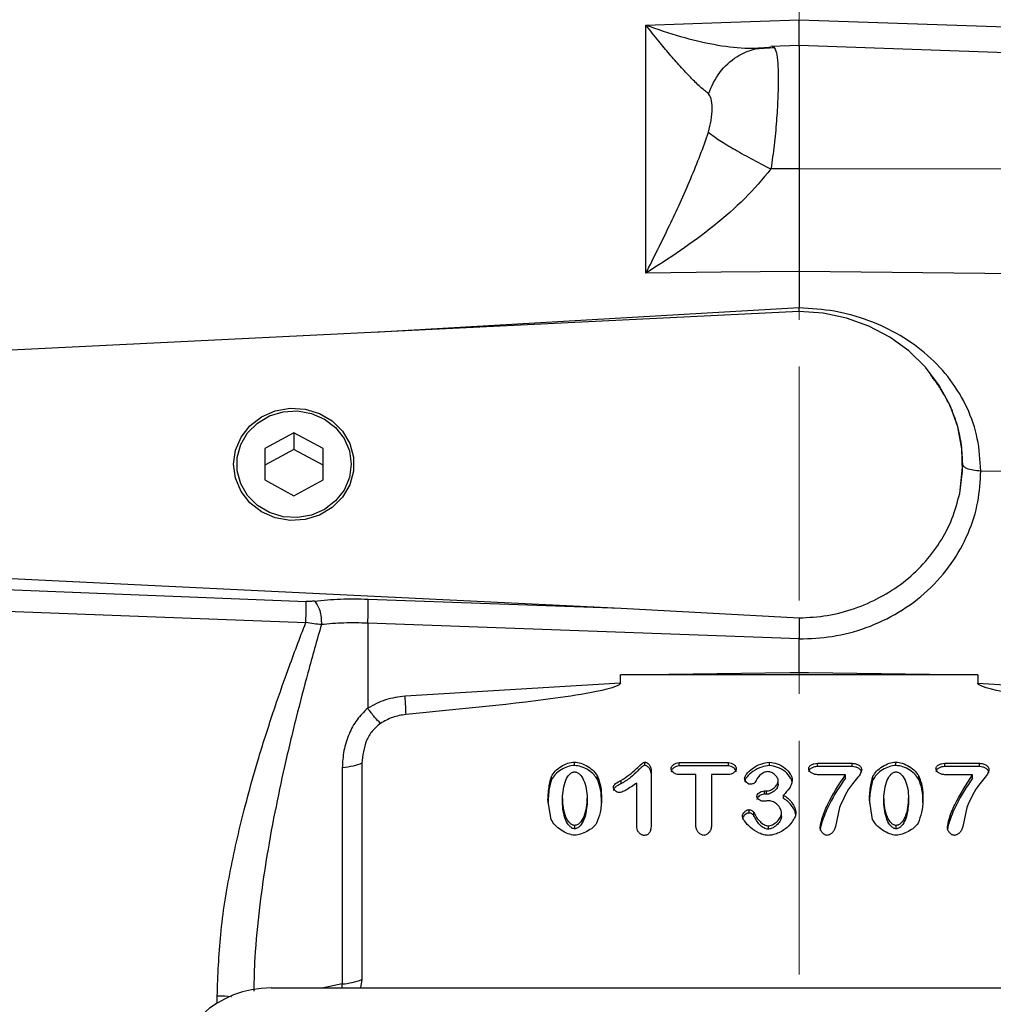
# Model space of a CAD drawing. Header units: inches. Extents: x 0.6 to 16.3, y 0.2 to 11.5.
# Tile 16 of 19: x 10.6 to 12.6, y 6.6 to 8.8. Entities that reach past the tile are written whole.
import ezdxf

# ---------------------------------------------------------------- set-up
doc = ezdxf.new("R2010")
doc.units = ezdxf.units.IN
doc.header["$MEASUREMENT"] = 0
doc.linetypes.add('CENTERX2', pattern=[0.8, 0.5, -0.1, 0.1, -0.1])
doc.styles.add('SLDTEXTSTYLE0', font='TXT', dxfattribs={"width": 0.75})
doc.dimstyles.new('SLDDIMSTYLE1', dxfattribs={"dimtxt": 0.137795, "dimasz": 0.14, "dimexe": 0, "dimexo": 0.0625, "dimgap": 0.034449, "dimtad": 0, "dimdec": 1, "dimlfac": 1.5, "dimrnd": 1e-09, "dimzin": 12, "dimdsep": 46, "dimtxsty": 'SLDTEXTSTYLE0', "dimblk1": 'CLOSED', "dimblk2": 'CLOSED', "dimsah": 1, "dimcen": 0.09, "dimadec": 0, "dimazin": 3, "dimtfac": 1, "dimtdec": 1, "dimtofl": 0, "dimtmove": 0, "dimatfit": 3, "dimldrblk": 'CLOSED', "dimfxl": 0, "dimfrac": 2, "dimtolj": 1, "dimtzin": 12, "dimarcsym": 0})

# ---------------------------------------------------------------- blocks, each defined once
blk = doc.blocks.new('_Closed')
at = {"color": 0, "linetype": 'ByBlock', "lineweight": -2}
for p, q in [((-1, 0.166667), (0, 0)), ((-1, 0.166667), (-1, -0.166667)), ((0, 0), (-1, -0.166667)), ((0, 0), (-1, 0))]:
    blk.add_line(p, q, dxfattribs=at)
blk = doc.blocks.new('_D_8')
at = {"color": 7, "linetype": 'Continuous', "lineweight": 0}
for p, q in [((10.9155, 9.665), (10.8735, 9.665)), ((10.8735, 9.665), (10.8735, 9.4462)), ((11.221, 9.665), (11.263, 9.665)), ((11.263, 9.665), (11.263, 9.4462)), ((9.1868, 8.5301), (9.1868, 9.5059)), ((9.1868, 9.4665), (10.7527, 9.4665)), ((12.2322, 9.4665), (11.3838, 9.4665)), ((10.8735, 9.4462), (10.9155, 9.4462)), ((11.263, 9.4462), (11.221, 9.4462))]:
    blk.add_line(p, q, dxfattribs=at)
at = {"color": 7, "linetype": 'Continuous', "lineweight": 18, "xscale": 0.14, "yscale": 0.14, "rotation": 180.0000000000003}
blk.add_blockref('_Closed', (9.1868, 9.4665), dxfattribs=at)
at = {"color": 7, "linetype": 'Continuous', "lineweight": 18, "xscale": 0.14, "yscale": 0.14}
blk.add_blockref('_Closed', (12.2322, 9.4665), dxfattribs=at)
at = {"color": 7, "linetype": 'Continuous', "lineweight": 18, "char_height": 0.1378, "attachment_point": 1, "style": 'SLDTEXTSTYLE0'}
for s, insert in [('116', (10.9155, 9.6239)), ('4.6', (10.941, 9.4177))]:
    blk.add_mtext(s, dxfattribs=dict(at, insert=insert))
blk = doc.blocks.new('_D_9')
at = {"color": 7, "linetype": 'Continuous', "lineweight": 0}
for p, q in [((13.7379, 10.1711), (13.6959, 10.1711)), ((13.6959, 10.1711), (13.6959, 9.9524)), ((14.0433, 10.1711), (14.0853, 10.1711)), ((14.0853, 10.1711), (14.0853, 9.9524)), ((12.2322, 9.845), (12.2322, 10.012)), ((15.6874, 7.4113), (15.6874, 10.012)), ((12.2322, 9.9727), (13.5751, 9.9727)), ((15.6874, 9.9727), (14.2061, 9.9727)), ((13.6959, 9.9524), (13.7379, 9.9524)), ((14.0853, 9.9524), (14.0433, 9.9524))]:
    blk.add_line(p, q, dxfattribs=at)
at = {"color": 7, "linetype": 'Continuous', "lineweight": 18, "xscale": 0.14, "yscale": 0.14, "rotation": 180.0000000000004}
blk.add_blockref('_Closed', (12.2322, 9.9727), dxfattribs=at)
at = {"color": 7, "linetype": 'Continuous', "lineweight": 18, "xscale": 0.14, "yscale": 0.14}
blk.add_blockref('_Closed', (15.6874, 9.9727), dxfattribs=at)
at = {"color": 7, "linetype": 'Continuous', "lineweight": 18, "char_height": 0.1378, "attachment_point": 1, "style": 'SLDTEXTSTYLE0'}
for s, insert in [('132', (13.7379, 10.13)), ('5.2', (13.7633, 9.9238))]:
    blk.add_mtext(s, dxfattribs=dict(at, insert=insert))

msp = doc.modelspace()

# ---------------------------------------------------------------- linework, layer by layer
at = {"color": 7, "linetype": 'CENTERX2', "lineweight": 18}
msp.add_line((12.2322, 3.5085), (12.2322, 9.8057), dxfattribs=at)
at = {"color": 7, "linetype": 'Continuous', "lineweight": 25}
for p, q in [((11.9047, 8.7386), (12.0655, 8.7442)), ((11.9047, 8.2082), (11.9047, 8.7386)), ((12.0655, 8.7442), (12.2322, 8.7501)), ((12.2322, 8.7501), (13.7418, 8.6971)), ((12.2322, 8.6947), (12.1718, 8.6926)), ((13.7418, 8.6419), (12.2322, 8.6947)), ((12.2322, 8.6947), (12.2322, 8.431)), ((12.1797, 8.69), (12.1363, 8.6871)), ((12.2322, 8.431), (12.172, 8.4309)), ((13.7418, 8.4292), (12.2322, 8.431)), ((12.2322, 8.2117), (12.0655, 8.21)), ((12.2322, 8.2117), (12.2322, 8.1341)), ((13.7418, 8.1958), (12.2322, 8.2117)), ((12.0655, 8.21), (11.9047, 8.2082)), ((12.2323, 8.1257), (12.2322, 8.134)), ((12.2322, 8.1261), (10.3856, 8.0357)), ((11.1522, 7.8669), (11.0897, 7.8332)), ((11.2147, 7.8332), (11.1522, 7.8669)), ((11.1522, 7.8669), (11.1522, 7.8311)), ((11.0897, 7.8332), (11.0897, 7.7659)), ((11.2147, 7.7659), (11.2147, 7.8332)), ((11.1522, 7.8311), (11.0897, 7.7974)), ((11.2147, 7.7974), (11.1522, 7.8311)), ((12.5754, 7.7369), (12.5819, 7.7995)), ((12.5819, 7.7995), (12.5819, 7.7996)), ((13.1544, 7.7785), (12.6205, 7.7851)), ((11.0897, 7.7659), (11.1522, 7.7322)), ((11.1522, 7.7322), (11.2147, 7.7659)), ((10.3856, 7.5634), (11.8518, 7.4916)), ((10.3856, 7.5374), (11.1783, 7.5063)), ((11.3107, 7.5113), (11.8518, 7.4916)), ((10.3849, 7.4913), (11.1776, 7.461)), ((11.8518, 7.4916), (12.2324, 7.4709)), ((11.31, 7.4597), (11.31, 7.2779)), ((12.2322, 7.4261), (11.31, 7.4597)), ((12.2322, 7.3553), (12.2322, 7.4261)), ((11.8504, 7.3496), (12.2123, 7.3541)), ((11.8504, 7.3318), (11.8504, 7.3496)), ((12.614, 7.3496), (11.8504, 7.3496)), ((12.2123, 7.3541), (12.2322, 7.3553)), ((12.2123, 7.3541), (12.2322, 7.3543)), ((12.2322, 7.3543), (12.2322, 7.3553)), ((12.2322, 7.3553), (12.252, 7.3541)), ((12.2322, 7.3543), (12.252, 7.3541)), ((12.252, 7.3541), (12.614, 7.3496)), ((12.614, 7.3496), (12.614, 7.3318)), ((11.8504, 7.3318), (11.3899, 7.3036)), ((12.614, 7.3318), (13.0744, 7.3036)), ((11.2974, 7.1601), (11.2974, 6.6979)), ((11.7518, 7.1557), (11.7518, 7.1628)), ((11.9026, 7.1554), (11.9026, 7.1626)), ((11.9754, 7.1616), (12.0809, 7.1616)), ((11.9754, 7.1545), (11.9754, 7.1616)), ((12.0809, 7.1545), (12.0809, 7.1616)), ((12.1687, 7.1552), (12.1687, 7.1624)), ((12.2712, 7.1602), (12.3457, 7.1602)), ((12.2712, 7.153), (12.2712, 7.1602)), ((12.3457, 7.153), (12.3457, 7.1602)), ((12.4389, 7.1557), (12.4389, 7.1628)), ((12.5433, 7.1602), (12.6177, 7.1602)), ((12.5433, 7.153), (12.5433, 7.1602)), ((12.6177, 7.153), (12.6177, 7.1602)), ((11.2555, 7.1506), (11.2555, 6.6883)), ((11.9157, 7.1465), (11.9157, 7.027)), ((12.0809, 7.1545), (11.9754, 7.1545)), ((12.3457, 7.153), (12.2712, 7.153)), ((12.6177, 7.153), (12.5433, 7.153)), ((11.7027, 7.1249), (11.7027, 7.1321)), ((11.8012, 7.1252), (11.8012, 7.1324)), ((11.8513, 7.1235), (11.8513, 7.1163)), ((11.8853, 7.0229), (11.8853, 7.1179)), ((12.0116, 7.136), (11.9754, 7.136)), ((12.0116, 7.0249), (12.0116, 7.136)), ((12.0447, 7.136), (12.0447, 7.0249)), ((12.0809, 7.136), (12.0447, 7.136)), ((12.1876, 7.1157), (12.1876, 7.1229)), ((12.3311, 7.1357), (12.2712, 7.1357)), ((12.3311, 7.1285), (12.3311, 7.1357)), ((12.3898, 7.1249), (12.3898, 7.1321)), ((12.4883, 7.1252), (12.4883, 7.1324)), ((12.6031, 7.1357), (12.5433, 7.1357)), ((12.6031, 7.1285), (12.6031, 7.1357)), ((12.1578, 7.101), (12.1624, 7.101)), ((12.1578, 7.0939), (12.1578, 7.101)), ((12.1624, 7.0939), (12.1624, 7.101)), ((11.702, 7.0401), (11.6953, 7.082)), ((11.726, 7.085), (11.726, 7.0778)), ((11.7791, 7.0787), (11.7791, 7.0858)), ((12.1624, 7.0939), (12.1578, 7.0939)), ((12.1986, 7.0852), (12.1986, 7.0923)), ((12.3891, 7.0401), (12.3824, 7.082)), ((12.4131, 7.085), (12.4131, 7.0778)), ((12.4662, 7.0787), (12.4662, 7.0858)), ((12.1255, 7.0539), (12.1255, 7.0611)), ((12.1353, 7.048), (12.1353, 7.0552)), ((12.1947, 7.0465), (12.1947, 7.0537)), ((12.3187, 7.0659), (12.31, 7.0249)), ((12.5907, 7.0659), (12.5821, 7.0249)), ((11.7525, 7.0202), (11.7525, 7.0274)), ((12.1665, 7.0194), (12.1665, 7.0266)), ((12.4396, 7.0202), (12.4396, 7.0274)), ((11.2974, 6.6979), (11.2943, 6.6799)), ((11.1037, 6.6799), (13.36, 6.6799))]:
    msp.add_line(p, q, dxfattribs=at)
at = {"color": 8, "linetype": 'Continuous', "lineweight": 25}
for p, q in [((12.2322, 8.134), (11.3229, 8.0816)), ((11.2555, 6.6883), (11.2154, 6.6799)), ((11.2557, 6.6799), (11.2555, 6.6883)), ((10.9883, 6.6475), (10.9883, 6.6629))]:
    msp.add_line(p, q, dxfattribs=at)
at = {"color": 7, "linetype": 'Continuous', "lineweight": 25, "flags": 128}
for points in [[(12.5754, 7.7369), (12.5816, 7.7845), (12.5802, 7.8324), (12.5713, 7.8797), (12.555, 7.9252), (12.5318, 7.968), (12.5022, 8.0071), (12.4667, 8.0418), (12.4262, 8.0713), (12.3815, 8.0948), (12.3335, 8.1121), (12.2834, 8.1226), (12.2322, 8.1261)], [(11.0234, 7.7996), (11.0275, 7.8294), (11.0394, 7.8575), (11.0583, 7.8818), (11.0832, 7.901), (11.1124, 7.9139), (11.1441, 7.9195), (11.1763, 7.9176), (11.207, 7.9083), (11.2342, 7.8922), (11.2563, 7.8702), (11.2719, 7.8438), (11.2799, 7.8146), (11.2799, 7.7845), (11.2719, 7.7553), (11.2563, 7.7289), (11.2342, 7.7069), (11.207, 7.6908), (11.1763, 7.6815), (11.1441, 7.6796), (11.1124, 7.6852), (11.0832, 7.6981), (11.0583, 7.7173), (11.0394, 7.7416), (11.0275, 7.7697), (11.0234, 7.7996)], [(11.2746, 7.7996), (11.2707, 7.7711), (11.2594, 7.7445), (11.2414, 7.7213), (11.2178, 7.7031), (11.19, 7.6909), (11.1599, 7.6855), (11.1292, 7.6873), (11.1001, 7.6962), (11.0742, 7.7115), (11.0532, 7.7324), (11.0384, 7.7575), (11.0307, 7.7852), (11.0307, 7.8139), (11.0384, 7.8416), (11.0532, 7.8667), (11.0742, 7.8876), (11.1001, 7.903), (11.1292, 7.9118), (11.1599, 7.9136), (11.19, 7.9082), (11.2178, 7.896), (11.2414, 7.8778), (11.2594, 7.8546), (11.2707, 7.828), (11.2746, 7.7996)]]:
    msp.add_lwpolyline(points, dxfattribs=at)
at = {"color": 7, "linetype": 'Continuous', "lineweight": 25}
msp.add_arc((11.2455, 6.8282), 0.1402, 274.0823, 291.7108, dxfattribs=at)
msp.add_ellipse((11.1101, 6.4815), major_axis=(0.2087, -0.0437), ratio=0.927683, start_param=1.792973, end_param=3.333612, dxfattribs=at)
for points, knots in [([(12.0383, 8.5919), (12.0326, 8.5965), (12.0207, 8.606), (12, 8.6263), (11.9779, 8.6499), (11.955, 8.6761), (11.9306, 8.7054), (11.9138, 8.7269), (11.9047, 8.7386)], [0, 0, 0, 0, 0.148634, 0.307878, 0.478548, 0.643401, 0.806559, 1, 1, 1, 1]), ([(11.9047, 8.7386), (11.9294, 8.7299), (11.9787, 8.7127), (12.0498, 8.6965), (12.1166, 8.6871), (12.1538, 8.69), (12.172, 8.6915)], [0, 0, 0, 0, 0.257956, 0.513515, 0.761774, 1, 1, 1, 1]), ([(12.2322, 8.6933), (12.2322, 8.6931), (12.2322, 8.6926), (12.2322, 8.7016), (12.2322, 8.7198), (12.2322, 8.74), (12.2322, 8.7501)], [0, 0, 0, 0, 0.079364, 0.386232, 0.693106, 1, 1, 1, 1]), ([(12.0383, 8.5919), (12.0455, 8.6078), (12.0599, 8.6397), (12.0954, 8.6709), (12.1337, 8.6888), (12.1593, 8.6906), (12.172, 8.6915)], [0, 0, 0, 0, 0.279793, 0.559585, 0.779794, 1, 1, 1, 1]), ([(12.1369, 8.6877), (12.137, 8.6878), (12.1377, 8.6882), (12.1348, 8.6886), (12.1326, 8.6888)], [0, 0, 0, 0, 0.2472043, 1, 1, 1, 1]), ([(12.175, 8.6913), (12.1764, 8.692), (12.1782, 8.693), (12.1793, 8.6899), (12.1795, 8.6893)], [0, 0, 0, 0, 0.775608, 1, 1, 1, 1]), ([(12.0383, 8.5095), (12.0405, 8.518), (12.0454, 8.5367), (12.0464, 8.5612), (12.0454, 8.5818), (12.0405, 8.5887), (12.0383, 8.5919)], [0, 0, 0, 0, 0.227227, 0.499835, 0.772734, 1, 1, 1, 1]), ([(11.9047, 8.2082), (11.9131, 8.2249), (11.9299, 8.2581), (11.9543, 8.3083), (11.9779, 8.3588), (12, 8.4091), (12.0207, 8.4592), (12.0326, 8.4931), (12.0383, 8.5095)], [0, 0, 0, 0, 0.1785462, 0.3565956, 0.5214521, 0.6921189, 0.8513652, 1, 1, 1, 1]), ([(12.0383, 8.5095), (12.0446, 8.5047), (12.0572, 8.4951), (12.0895, 8.4752), (12.1285, 8.4532), (12.1575, 8.4383), (12.172, 8.4309)], [0, 0, 0, 0, 0.250008, 0.500012, 0.750004, 1, 1, 1, 1]), ([(12.172, 8.4309), (12.1538, 8.4093), (12.1166, 8.3653), (12.0498, 8.3082), (11.9787, 8.255), (11.9294, 8.2239), (11.9047, 8.2082)], [0, 0, 0, 0, 0.238226, 0.486485, 0.742044, 1, 1, 1, 1]), ([(12.2322, 8.431), (12.2322, 8.4117), (12.2322, 8.3732), (12.2322, 8.3161), (12.2322, 8.2611), (12.2322, 8.2282), (12.2322, 8.2117)], [0, 0, 0, 0, 0.249999, 0.499991, 0.749988, 1, 1, 1, 1]), ([(12.6205, 7.7851), (12.6191, 7.8084), (12.6162, 7.8549), (12.5931, 7.921), (12.5572, 7.9813), (12.5086, 8.0337), (12.4494, 8.0766), (12.3819, 8.1084), (12.3085, 8.1292), (12.2576, 8.1324), (12.2322, 8.1341)], [0, 0, 0, 0, 0.1238212, 0.2478045, 0.3721166, 0.4969365, 0.6221003, 0.7478881, 0.8738704, 1, 1, 1, 1]), ([(12.6205, 7.7851), (12.6148, 7.7855), (12.6034, 7.7861), (12.5908, 7.79), (12.5833, 7.7946), (12.5824, 7.7978), (12.5819, 7.7995)], [0, 0, 0, 0, 0.279625, 0.559254, 0.779616, 1, 1, 1, 1]), ([(12.2322, 7.4261), (12.2559, 7.4271), (12.3048, 7.4291), (12.3772, 7.4486), (12.4468, 7.4813), (12.5088, 7.5279), (12.5593, 7.5854), (12.5951, 7.65), (12.6167, 7.7174), (12.6193, 7.763), (12.6205, 7.7851)], [0, 0, 0, 0, 0.11659, 0.240125, 0.368761, 0.500097, 0.631418, 0.760008, 0.88348, 1, 1, 1, 1]), ([(12.2324, 7.4709), (12.2525, 7.4721), (12.2927, 7.4744), (12.351, 7.4899), (12.4058, 7.5136), (12.4555, 7.5459), (12.4987, 7.5854), (12.5339, 7.6314), (12.5609, 7.6821), (12.5706, 7.7186), (12.5754, 7.7369)], [0, 0, 0, 0, 0.124981, 0.249831, 0.374921, 0.499683, 0.624786, 0.74981, 0.874942, 1, 1, 1, 1]), ([(11.1776, 7.461), (11.1778, 7.4657), (11.1782, 7.4751), (11.1785, 7.4886), (11.1786, 7.4999), (11.1784, 7.5042), (11.1783, 7.5063)], [0, 0, 0, 0, 0.249993, 0.500004, 0.749992, 1, 1, 1, 1]), ([(11.196, 7.507), (11.1931, 7.5067), (11.1874, 7.5062), (11.1813, 7.5063), (11.1783, 7.5063)], [0, 0, 0, 0, 0.50172, 1, 1, 1, 1]), ([(11.196, 7.507), (11.2144, 7.5088), (11.2512, 7.5124), (11.2909, 7.5117), (11.3107, 7.5113)], [0, 0, 0, 0, 0.499968, 1, 1, 1, 1]), ([(11.196, 7.507), (11.1981, 7.5047), (11.2025, 7.5), (11.2076, 7.4871), (11.2108, 7.4719), (11.2109, 7.4618), (11.2109, 7.4567)], [0, 0, 0, 0, 0.25001, 0.500004, 0.750012, 1, 1, 1, 1]), ([(10.9883, 6.6629), (10.9899, 6.7066), (10.9931, 6.7966), (11.0154, 6.9325), (11.0438, 7.0563), (11.0752, 7.1677), (11.1061, 7.2649), (11.1405, 7.3636), (11.1648, 7.4276), (11.1776, 7.461)], [0, 0, 0, 0, 0.160467, 0.330597, 0.499038, 0.619856, 0.749068, 0.868853, 1, 1, 1, 1]), ([(11.2109, 7.4567), (11.2056, 7.4572), (11.1949, 7.458), (11.1834, 7.46), (11.1776, 7.461)], [0, 0, 0, 0, 0.498832, 1, 1, 1, 1]), ([(11.31, 7.4597), (11.2929, 7.4602), (11.2586, 7.461), (11.2268, 7.4582), (11.2109, 7.4567)], [0, 0, 0, 0, 0.500042, 1, 1, 1, 1]), ([(12.2324, 7.4709), (12.2325, 7.4676), (12.2325, 7.4612), (12.2324, 7.4489), (12.2323, 7.4369), (12.2322, 7.4296), (12.2322, 7.4261)], [0, 0, 0, 0, 0.278518, 0.53802, 0.778509, 1, 1, 1, 1]), ([(11.8504, 7.3318), (11.8503, 7.3316), (11.8503, 7.3311), (11.8497, 7.3299), (11.8476, 7.3277), (11.8381, 7.3229), (11.7997, 7.3125), (11.6494, 7.289), (11.5057, 7.2754), (11.3919, 7.2646)], [0, 0, 0, 0, 0.0017499, 0.003655, 0.0082924, 0.0222015, 0.0717818, 0.264741, 1, 1, 1, 1]), ([(13.0725, 7.2646), (12.9586, 7.2754), (12.815, 7.289), (12.6646, 7.3125), (12.6262, 7.3229), (12.6168, 7.3277), (12.6146, 7.3299), (12.6141, 7.3311), (12.614, 7.3316), (12.614, 7.3318)], [0, 0, 0, 0, 0.735258, 0.928217, 0.977796, 0.991705, 0.996344, 0.998249, 1, 1, 1, 1]), ([(11.3899, 7.3036), (11.3757, 7.3018), (11.3473, 7.2982), (11.3224, 7.2847), (11.31, 7.2779)], [0, 0, 0, 0, 0.500024, 1, 1, 1, 1]), ([(11.31, 7.2779), (11.302, 7.2701), (11.2854, 7.2539), (11.2688, 7.2222), (11.2576, 7.1872), (11.2562, 7.1629), (11.2555, 7.1506)], [0, 0, 0, 0, 0.231425, 0.477377, 0.735457, 1, 1, 1, 1]), ([(11.3372, 7.2454), (11.3332, 7.2495), (11.3251, 7.2576), (11.315, 7.2712), (11.31, 7.2779)], [0, 0, 0, 0, 0.49999, 1, 1, 1, 1]), ([(11.3919, 7.2646), (11.3821, 7.263), (11.3625, 7.26), (11.3456, 7.2503), (11.3372, 7.2454)], [0, 0, 0, 0, 0.50001, 1, 1, 1, 1]), ([(11.3372, 7.2454), (11.331, 7.2403), (11.3187, 7.2299), (11.3021, 7.2012), (11.2993, 7.1768), (11.2974, 7.1601)], [0, 0, 0, 0, 0.240065, 0.482608, 1, 1, 1, 1]), ([(11.7027, 7.1321), (11.7051, 7.136), (11.7104, 7.1443), (11.723, 7.1534), (11.7368, 7.1608), (11.747, 7.1622), (11.7518, 7.1628)], [0, 0, 0, 0, 0.233996, 0.499939, 0.765931, 1, 1, 1, 1]), ([(11.7518, 7.1628), (11.7564, 7.1622), (11.7666, 7.1608), (11.7805, 7.1535), (11.7932, 7.1443), (11.7987, 7.1361), (11.8012, 7.1324)], [0, 0, 0, 0, 0.22471, 0.497352, 0.771324, 1, 1, 1, 1]), ([(11.8513, 7.1235), (11.863, 7.1313), (11.8791, 7.142), (11.8927, 7.1571), (11.8984, 7.1616), (11.9009, 7.1625), (11.902, 7.1626), (11.9026, 7.1626)], [0, 0, 0, 0, 0.644533, 0.880276, 0.949501, 0.974827, 1, 1, 1, 1]), ([(11.9026, 7.1626), (11.9033, 7.1625), (11.905, 7.1623), (11.9082, 7.1607), (11.9116, 7.1574), (11.9148, 7.1524), (11.9154, 7.1485), (11.9157, 7.1465)], [0, 0, 0, 0, 0.097278, 0.209328, 0.460402, 0.733536, 1, 1, 1, 1]), ([(11.9586, 7.1488), (11.9587, 7.1496), (11.9588, 7.1512), (11.9605, 7.1543), (11.9638, 7.1577), (11.9692, 7.1609), (11.9733, 7.1614), (11.9754, 7.1616)], [0, 0, 0, 0, 0.102174, 0.216927, 0.46745, 0.735788, 1, 1, 1, 1]), ([(12.0809, 7.1616), (12.083, 7.1614), (12.0873, 7.1609), (12.0927, 7.1576), (12.096, 7.1542), (12.0976, 7.1511), (12.0978, 7.1496), (12.0978, 7.1488)], [0, 0, 0, 0, 0.273022, 0.541986, 0.789423, 0.900956, 1, 1, 1, 1]), ([(12.1157, 7.1275), (12.116, 7.1289), (12.1167, 7.1324), (12.1218, 7.1403), (12.1325, 7.1503), (12.1494, 7.1595), (12.1625, 7.1614), (12.1687, 7.1624)], [0, 0, 0, 0, 0.068697, 0.166685, 0.425292, 0.727344, 1, 1, 1, 1]), ([(12.1687, 7.1624), (12.1742, 7.1616), (12.1862, 7.1598), (12.202, 7.1507), (12.212, 7.14), (12.2166, 7.1309), (12.2172, 7.1266), (12.2174, 7.1247)], [0, 0, 0, 0, 0.246237, 0.530501, 0.795557, 0.908656, 1, 1, 1, 1]), ([(12.2526, 7.1488), (12.2527, 7.1497), (12.2529, 7.1514), (12.2542, 7.1537), (12.2561, 7.1557), (12.2595, 7.1578), (12.2646, 7.1597), (12.269, 7.16), (12.2712, 7.1602)], [0, 0, 0, 0, 0.1102483, 0.223548, 0.3365094, 0.4620218, 0.7264507, 1, 1, 1, 1]), ([(12.3457, 7.1602), (12.3483, 7.16), (12.3533, 7.1596), (12.3599, 7.1566), (12.3639, 7.1529), (12.3657, 7.1494), (12.3659, 7.1475), (12.366, 7.1467)], [0, 0, 0, 0, 0.285798, 0.550197, 0.785773, 0.895593, 1, 1, 1, 1]), ([(12.3898, 7.1321), (12.3922, 7.136), (12.3975, 7.1443), (12.4101, 7.1534), (12.4239, 7.1608), (12.4341, 7.1622), (12.4389, 7.1628)], [0, 0, 0, 0, 0.233996, 0.499939, 0.765931, 1, 1, 1, 1]), ([(12.4389, 7.1628), (12.4435, 7.1622), (12.4537, 7.1608), (12.4676, 7.1535), (12.4803, 7.1443), (12.4858, 7.1361), (12.4883, 7.1324)], [0, 0, 0, 0, 0.22471, 0.497352, 0.771324, 1, 1, 1, 1]), ([(12.5247, 7.1488), (12.5247, 7.1497), (12.5249, 7.1514), (12.5262, 7.1537), (12.5282, 7.1557), (12.5316, 7.1578), (12.5367, 7.1597), (12.541, 7.16), (12.5433, 7.1602)], [0, 0, 0, 0, 0.110248, 0.223548, 0.336509, 0.462022, 0.726451, 1, 1, 1, 1]), ([(12.6177, 7.1602), (12.6204, 7.16), (12.6254, 7.1596), (12.6319, 7.1566), (12.636, 7.1529), (12.6378, 7.1494), (12.638, 7.1475), (12.638, 7.1467)], [0, 0, 0, 0, 0.285798, 0.550197, 0.785773, 0.895593, 1, 1, 1, 1]), ([(11.7518, 7.1557), (11.7469, 7.155), (11.7367, 7.1536), (11.7231, 7.1463), (11.7105, 7.1373), (11.7052, 7.1289), (11.7027, 7.1249)], [0, 0, 0, 0, 0.240654, 0.496485, 0.759564, 1, 1, 1, 1]), ([(11.726, 7.085), (11.7271, 7.0984), (11.7286, 7.1168), (11.7392, 7.1351), (11.7458, 7.1402), (11.7495, 7.1415), (11.7513, 7.1416), (11.7522, 7.1417)], [0, 0, 0, 0, 0.60593, 0.832442, 0.922509, 0.961948, 1, 1, 1, 1]), ([(11.8012, 7.1252), (11.7989, 7.1288), (11.7937, 7.1366), (11.7816, 7.1457), (11.7675, 7.1534), (11.7568, 7.1549), (11.7518, 7.1557)], [0, 0, 0, 0, 0.214559, 0.477439, 0.754392, 1, 1, 1, 1]), ([(11.7522, 7.1417), (11.7531, 7.1417), (11.7549, 7.1415), (11.7586, 7.1402), (11.7655, 7.1354), (11.7727, 7.1233), (11.778, 7.1057), (11.7787, 7.0925), (11.7791, 7.0858)], [0, 0, 0, 0, 0.037836, 0.077205, 0.166887, 0.399352, 0.692891, 1, 1, 1, 1]), ([(11.9026, 7.1554), (11.9016, 7.1553), (11.8994, 7.1551), (11.8961, 7.1526), (11.8932, 7.15), (11.8902, 7.1471), (11.8835, 7.1404), (11.8717, 7.1284), (11.8583, 7.1205), (11.8513, 7.1163)], [0, 0, 0, 0, 0.042214, 0.099536, 0.183253, 0.224672, 0.294621, 0.625895, 1, 1, 1, 1]), ([(11.9157, 7.1394), (11.9154, 7.1413), (11.9149, 7.1451), (11.9118, 7.15), (11.9084, 7.1534), (11.9051, 7.1551), (11.9034, 7.1553), (11.9026, 7.1554)], [0, 0, 0, 0, 0.261838, 0.527323, 0.775639, 0.895025, 1, 1, 1, 1]), ([(11.9754, 7.1545), (11.9734, 7.1542), (11.9693, 7.1537), (11.964, 7.1507), (11.9606, 7.1473), (11.9589, 7.1441), (11.9587, 7.1425), (11.9586, 7.1417)], [0, 0, 0, 0, 0.259432, 0.521674, 0.769343, 0.890464, 1, 1, 1, 1]), ([(11.9754, 7.136), (11.9733, 7.1363), (11.969, 7.1368), (11.9637, 7.14), (11.9604, 7.1434), (11.9588, 7.1465), (11.9587, 7.1481), (11.9586, 7.1488)], [0, 0, 0, 0, 0.270763, 0.53866, 0.786431, 0.899114, 1, 1, 1, 1]), ([(12.0978, 7.1417), (12.0977, 7.1424), (12.0976, 7.144), (12.0959, 7.1471), (12.0926, 7.1505), (12.0872, 7.1537), (12.083, 7.1542), (12.0809, 7.1545)], [0, 0, 0, 0, 0.101003, 0.215091, 0.462965, 0.731253, 1, 1, 1, 1]), ([(12.0978, 7.1488), (12.0978, 7.1481), (12.0976, 7.1465), (12.096, 7.1434), (12.0926, 7.14), (12.0873, 7.1368), (12.083, 7.1363), (12.0809, 7.136)], [0, 0, 0, 0, 0.1002435, 0.2129955, 0.4610154, 0.729468, 1, 1, 1, 1]), ([(12.1687, 7.1552), (12.1631, 7.1544), (12.1506, 7.1527), (12.1335, 7.1439), (12.1221, 7.1336), (12.1167, 7.1253), (12.116, 7.1217), (12.1157, 7.1203)], [0, 0, 0, 0, 0.244069, 0.551771, 0.830543, 0.931583, 1, 1, 1, 1]), ([(12.1656, 7.1424), (12.1641, 7.1423), (12.161, 7.1421), (12.1548, 7.1399), (12.1455, 7.1334), (12.1411, 7.1251), (12.1383, 7.1197)], [0, 0, 0, 0, 0.1161066, 0.2421161, 0.506463, 1, 1, 1, 1]), ([(12.1876, 7.1229), (12.1875, 7.1239), (12.1872, 7.1262), (12.185, 7.1307), (12.1806, 7.136), (12.1747, 7.14), (12.1695, 7.1421), (12.1669, 7.1423), (12.1656, 7.1424)], [0, 0, 0, 0, 0.101995, 0.221505, 0.484119, 0.753832, 0.883811, 1, 1, 1, 1]), ([(12.2174, 7.1175), (12.2172, 7.1192), (12.2168, 7.1231), (12.2127, 7.1319), (12.203, 7.1428), (12.187, 7.1524), (12.1745, 7.1543), (12.1687, 7.1552)], [0, 0, 0, 0, 0.080914, 0.18495, 0.446258, 0.740487, 1, 1, 1, 1]), ([(12.2712, 7.153), (12.269, 7.1529), (12.2647, 7.1526), (12.2596, 7.1507), (12.2563, 7.1486), (12.2543, 7.1466), (12.2529, 7.1443), (12.2527, 7.1425), (12.2526, 7.1417)], [0, 0, 0, 0, 0.269516, 0.532303, 0.65668, 0.769844, 0.886405, 1, 1, 1, 1]), ([(12.2712, 7.1357), (12.2689, 7.1359), (12.2643, 7.1364), (12.2584, 7.1394), (12.2546, 7.1429), (12.2529, 7.1463), (12.2527, 7.148), (12.2526, 7.1488)], [0, 0, 0, 0, 0.273138, 0.5386053, 0.7815673, 0.8947145, 1, 1, 1, 1]), ([(12.366, 7.1467), (12.3659, 7.1461), (12.3632, 7.1346), (12.3387, 7.1114), (12.3264, 7.0835), (12.3187, 7.0659)], [0, 0, 0, 0, 0.018759, 0.38188, 1, 1, 1, 1]), ([(12.366, 7.1395), (12.3659, 7.1405), (12.3657, 7.1426), (12.3634, 7.1464), (12.359, 7.1499), (12.3526, 7.1525), (12.348, 7.1528), (12.3457, 7.153)], [0, 0, 0, 0, 0.119544, 0.247585, 0.497344, 0.748578, 1, 1, 1, 1]), ([(12.4389, 7.1557), (12.434, 7.155), (12.4238, 7.1536), (12.4101, 7.1463), (12.3976, 7.1373), (12.3923, 7.1289), (12.3898, 7.1249)], [0, 0, 0, 0, 0.240654, 0.496485, 0.759564, 1, 1, 1, 1]), ([(12.4131, 7.085), (12.4142, 7.0984), (12.4157, 7.1168), (12.4263, 7.1351), (12.4329, 7.1402), (12.4366, 7.1415), (12.4384, 7.1416), (12.4393, 7.1417)], [0, 0, 0, 0, 0.60593, 0.832442, 0.922509, 0.961948, 1, 1, 1, 1]), ([(12.4883, 7.1252), (12.486, 7.1288), (12.4808, 7.1366), (12.4686, 7.1457), (12.4546, 7.1534), (12.4439, 7.1549), (12.4389, 7.1557)], [0, 0, 0, 0, 0.214559, 0.477439, 0.754392, 1, 1, 1, 1]), ([(12.4393, 7.1417), (12.4402, 7.1417), (12.442, 7.1415), (12.4457, 7.1402), (12.4526, 7.1354), (12.4598, 7.1233), (12.4651, 7.1057), (12.4658, 7.0925), (12.4662, 7.0858)], [0, 0, 0, 0, 0.037836, 0.077205, 0.166887, 0.399352, 0.692891, 1, 1, 1, 1]), ([(12.5433, 7.153), (12.5411, 7.1529), (12.5367, 7.1526), (12.5317, 7.1507), (12.5283, 7.1486), (12.5263, 7.1466), (12.5249, 7.1443), (12.5247, 7.1425), (12.5247, 7.1417)], [0, 0, 0, 0, 0.269516, 0.532303, 0.65668, 0.769844, 0.886405, 1, 1, 1, 1]), ([(12.5433, 7.1357), (12.541, 7.1359), (12.5364, 7.1364), (12.5304, 7.1394), (12.5267, 7.1429), (12.5249, 7.1463), (12.5247, 7.148), (12.5247, 7.1488)], [0, 0, 0, 0, 0.273138, 0.538605, 0.781567, 0.894715, 1, 1, 1, 1]), ([(12.638, 7.1467), (12.6379, 7.1461), (12.6353, 7.1346), (12.6107, 7.1114), (12.5985, 7.0835), (12.5907, 7.0659)], [0, 0, 0, 0, 0.018759, 0.38188, 1, 1, 1, 1]), ([(12.638, 7.1395), (12.6379, 7.1405), (12.6377, 7.1426), (12.6354, 7.1464), (12.631, 7.1499), (12.6246, 7.1525), (12.62, 7.1528), (12.6177, 7.153)], [0, 0, 0, 0, 0.119544, 0.247585, 0.497344, 0.748578, 1, 1, 1, 1]), ([(11.6953, 7.082), (11.6958, 7.0924), (11.6966, 7.1093), (11.701, 7.1257), (11.7027, 7.1321)], [0, 0, 0, 0, 0.6137, 1, 1, 1, 1]), ([(11.7027, 7.1249), (11.701, 7.1187), (11.6979, 7.1072), (11.6959, 7.0903), (11.6955, 7.0798), (11.6953, 7.0748)], [0, 0, 0, 0, 0.374002, 0.70461, 1, 1, 1, 1]), ([(11.8012, 7.1324), (11.8037, 7.1256), (11.8094, 7.1098), (11.8096, 7.0932), (11.8098, 7.0838)], [0, 0, 0, 0, 0.435402, 1, 1, 1, 1]), ([(11.8098, 7.0766), (11.8096, 7.086), (11.8094, 7.1026), (11.8037, 7.1184), (11.8012, 7.1252)], [0, 0, 0, 0, 0.564593, 1, 1, 1, 1]), ([(11.8351, 7.1091), (11.8352, 7.1098), (11.8353, 7.1111), (11.8367, 7.1139), (11.8415, 7.1188), (11.8472, 7.1215), (11.8513, 7.1235)], [0, 0, 0, 0, 0.088187, 0.184061, 0.418016, 1, 1, 1, 1]), ([(11.8513, 7.1163), (11.8475, 7.1145), (11.842, 7.1119), (11.837, 7.1071), (11.8353, 7.1041), (11.8352, 7.1026), (11.8351, 7.102)], [0, 0, 0, 0, 0.539081, 0.799715, 0.904515, 1, 1, 1, 1]), ([(11.8853, 7.1179), (11.8775, 7.1126), (11.8673, 7.1056), (11.8542, 7.0987), (11.8491, 7.0979), (11.847, 7.0975)], [0, 0, 0, 0, 0.649393, 0.859732, 1, 1, 1, 1]), ([(12.1276, 7.1152), (12.127, 7.1152), (12.1257, 7.1154), (12.123, 7.1167), (12.1198, 7.1191), (12.1172, 7.1224), (12.1159, 7.1253), (12.1157, 7.1268), (12.1157, 7.1275)], [0, 0, 0, 0, 0.093324, 0.208104, 0.471692, 0.7483, 0.881844, 1, 1, 1, 1]), ([(12.1383, 7.1197), (12.1381, 7.1195), (12.1377, 7.1189), (12.1363, 7.1177), (12.134, 7.1165), (12.1308, 7.1154), (12.1286, 7.1152), (12.1276, 7.1152)], [0, 0, 0, 0, 0.08417, 0.185473, 0.453482, 0.743675, 1, 1, 1, 1]), ([(12.1624, 7.101), (12.1637, 7.1011), (12.1666, 7.1014), (12.1723, 7.1035), (12.1791, 7.1076), (12.1845, 7.1135), (12.1872, 7.1188), (12.1874, 7.1216), (12.1876, 7.1229)], [0, 0, 0, 0, 0.108436, 0.232195, 0.496458, 0.760062, 0.886179, 1, 1, 1, 1]), ([(12.1876, 7.1157), (12.1874, 7.1144), (12.1871, 7.1115), (12.1844, 7.1062), (12.1792, 7.1006), (12.1727, 7.0965), (12.1669, 7.0942), (12.1638, 7.094), (12.1624, 7.0939)], [0, 0, 0, 0, 0.117252, 0.247951, 0.498817, 0.750159, 0.883575, 1, 1, 1, 1]), ([(12.2174, 7.1247), (12.217, 7.1218), (12.2161, 7.1157), (12.2102, 7.1042), (12.2032, 7.0971), (12.1986, 7.0923)], [0, 0, 0, 0, 0.228594, 0.491256, 1, 1, 1, 1]), ([(12.2769, 7.0235), (12.2781, 7.0294), (12.2814, 7.0459), (12.2977, 7.0846), (12.3174, 7.1148), (12.3311, 7.1357)], [0, 0, 0, 0, 0.143934, 0.407272, 1, 1, 1, 1]), ([(12.3311, 7.1285), (12.3189, 7.1104), (12.2994, 7.0816), (12.2846, 7.0453), (12.2782, 7.0262), (12.2773, 7.019), (12.2769, 7.0164)], [0, 0, 0, 0, 0.516578, 0.823487, 0.936647, 1, 1, 1, 1]), ([(12.3824, 7.082), (12.3829, 7.0924), (12.3837, 7.1093), (12.3881, 7.1257), (12.3898, 7.1321)], [0, 0, 0, 0, 0.6137, 1, 1, 1, 1]), ([(12.3898, 7.1249), (12.3881, 7.1187), (12.385, 7.1072), (12.383, 7.0903), (12.3826, 7.0798), (12.3824, 7.0748)], [0, 0, 0, 0, 0.374002, 0.70461, 1, 1, 1, 1]), ([(12.4883, 7.1324), (12.4908, 7.1256), (12.4965, 7.1098), (12.4967, 7.0932), (12.4969, 7.0838)], [0, 0, 0, 0, 0.435402, 1, 1, 1, 1]), ([(12.4969, 7.0766), (12.4967, 7.086), (12.4965, 7.1026), (12.4908, 7.1184), (12.4883, 7.1252)], [0, 0, 0, 0, 0.564593, 1, 1, 1, 1]), ([(12.549, 7.0235), (12.5501, 7.0294), (12.5535, 7.0459), (12.5697, 7.0846), (12.5895, 7.1148), (12.6031, 7.1357)], [0, 0, 0, 0, 0.143934, 0.407272, 1, 1, 1, 1]), ([(12.6031, 7.1285), (12.5909, 7.1104), (12.5714, 7.0816), (12.5566, 7.0453), (12.5503, 7.0262), (12.5493, 7.019), (12.549, 7.0164)], [0, 0, 0, 0, 0.516578, 0.823487, 0.936647, 1, 1, 1, 1]), ([(11.847, 7.0975), (11.8464, 7.0976), (11.845, 7.0978), (11.8423, 7.0991), (11.8391, 7.1015), (11.8367, 7.1046), (11.8353, 7.1072), (11.8352, 7.1085), (11.8351, 7.1091)], [0, 0, 0, 0, 0.100191, 0.221915, 0.493847, 0.769029, 0.894723, 1, 1, 1, 1]), ([(12.1418, 7.0899), (12.1419, 7.0906), (12.142, 7.0919), (12.1436, 7.0946), (12.1468, 7.0976), (12.1519, 7.1004), (12.1558, 7.1008), (12.1578, 7.101)], [0, 0, 0, 0, 0.094391, 0.202885, 0.448595, 0.721515, 1, 1, 1, 1]), ([(11.7525, 7.0274), (11.7516, 7.0275), (11.7499, 7.0276), (11.7462, 7.0289), (11.7395, 7.034), (11.7286, 7.0526), (11.7271, 7.0714), (11.726, 7.085)], [0, 0, 0, 0, 0.036054, 0.073955, 0.161848, 0.394589, 1, 1, 1, 1]), ([(11.7525, 7.0202), (11.7515, 7.0203), (11.7494, 7.0205), (11.7456, 7.0221), (11.7389, 7.0275), (11.7285, 7.046), (11.727, 7.0645), (11.726, 7.0778)], [0, 0, 0, 0, 0.041105, 0.085821, 0.174471, 0.407743, 1, 1, 1, 1]), ([(11.7791, 7.0858), (11.7781, 7.0721), (11.7767, 7.0531), (11.7657, 7.0342), (11.7589, 7.029), (11.7552, 7.0276), (11.7534, 7.0275), (11.7525, 7.0274)], [0, 0, 0, 0, 0.603604, 0.83615, 0.925104, 0.96347, 1, 1, 1, 1]), ([(11.7791, 7.0787), (11.7781, 7.0654), (11.7768, 7.0469), (11.7666, 7.0282), (11.7598, 7.0224), (11.7558, 7.0205), (11.7535, 7.0203), (11.7525, 7.0202)], [0, 0, 0, 0, 0.5817, 0.814849, 0.908019, 0.955964, 1, 1, 1, 1]), ([(11.8098, 7.0838), (11.8093, 7.0741), (11.8084, 7.0563), (11.8021, 7.0396), (11.7993, 7.0319)], [0, 0, 0, 0, 0.542001, 1, 1, 1, 1]), ([(12.1578, 7.0939), (12.1559, 7.0936), (12.152, 7.0932), (12.147, 7.0906), (12.1438, 7.0876), (12.1421, 7.0849), (12.1419, 7.0834), (12.1418, 7.0828)], [0, 0, 0, 0, 0.2726195, 0.5401535, 0.7828511, 0.8982301, 1, 1, 1, 1]), ([(12.1547, 7.0791), (12.154, 7.0791), (12.1524, 7.0792), (12.1493, 7.0803), (12.1458, 7.0824), (12.1432, 7.0853), (12.142, 7.0879), (12.1419, 7.0893), (12.1418, 7.0899)], [0, 0, 0, 0, 0.122373, 0.253813, 0.517501, 0.771827, 0.891347, 1, 1, 1, 1]), ([(12.1677, 7.0799), (12.1669, 7.0799), (12.1646, 7.0798), (12.1609, 7.0795), (12.1576, 7.0792), (12.1556, 7.0791), (12.155, 7.0791), (12.1548, 7.0791), (12.1547, 7.0791)], [0, 0, 0, 0, 0.179326, 0.52613, 0.859832, 0.954102, 0.983095, 1, 1, 1, 1]), ([(12.1947, 7.0537), (12.1946, 7.0552), (12.1943, 7.0585), (12.1917, 7.0647), (12.1864, 7.0718), (12.1791, 7.077), (12.1726, 7.0795), (12.1692, 7.0798), (12.1677, 7.0799)], [0, 0, 0, 0, 0.116911, 0.244341, 0.505568, 0.763706, 0.88731, 1, 1, 1, 1]), ([(12.1986, 7.0923), (12.2018, 7.0902), (12.2089, 7.0856), (12.217, 7.076), (12.2235, 7.0657), (12.2248, 7.0583), (12.2253, 7.055)], [0, 0, 0, 0, 0.2390734, 0.5187816, 0.7878594, 1, 1, 1, 1]), ([(12.2253, 7.0479), (12.2248, 7.0509), (12.2237, 7.058), (12.2174, 7.0683), (12.2093, 7.0782), (12.2019, 7.083), (12.1986, 7.0852)], [0, 0, 0, 0, 0.1992146, 0.4620203, 0.7518255, 1, 1, 1, 1]), ([(12.4396, 7.0274), (12.4387, 7.0275), (12.4369, 7.0276), (12.4333, 7.0289), (12.4266, 7.034), (12.4157, 7.0526), (12.4142, 7.0714), (12.4131, 7.085)], [0, 0, 0, 0, 0.036054, 0.073955, 0.161848, 0.394589, 1, 1, 1, 1]), ([(12.4396, 7.0202), (12.4386, 7.0203), (12.4365, 7.0205), (12.4327, 7.0221), (12.426, 7.0275), (12.4156, 7.046), (12.4141, 7.0645), (12.4131, 7.0778)], [0, 0, 0, 0, 0.0411049, 0.0858211, 0.1744711, 0.4077432, 1, 1, 1, 1]), ([(12.4662, 7.0858), (12.4652, 7.0721), (12.4638, 7.0531), (12.4528, 7.0342), (12.446, 7.029), (12.4423, 7.0276), (12.4405, 7.0275), (12.4396, 7.0274)], [0, 0, 0, 0, 0.603604, 0.83615, 0.925104, 0.96347, 1, 1, 1, 1]), ([(12.4662, 7.0787), (12.4652, 7.0654), (12.4638, 7.0469), (12.4537, 7.0282), (12.4469, 7.0224), (12.4429, 7.0205), (12.4406, 7.0203), (12.4396, 7.0202)], [0, 0, 0, 0, 0.5817, 0.814849, 0.908019, 0.955964, 1, 1, 1, 1]), ([(12.4969, 7.0838), (12.4964, 7.0741), (12.4955, 7.0563), (12.4892, 7.0396), (12.4864, 7.0319)], [0, 0, 0, 0, 0.542001, 1, 1, 1, 1]), ([(12.1109, 7.0477), (12.111, 7.0484), (12.1111, 7.0501), (12.1127, 7.0532), (12.1157, 7.0568), (12.1196, 7.0595), (12.123, 7.0609), (12.1247, 7.061), (12.1255, 7.0611)], [0, 0, 0, 0, 0.1109354, 0.2365793, 0.5022616, 0.7675599, 0.8914162, 1, 1, 1, 1]), ([(12.1255, 7.0539), (12.1247, 7.0538), (12.123, 7.0537), (12.1197, 7.0524), (12.1159, 7.0498), (12.1129, 7.0463), (12.1112, 7.0431), (12.111, 7.0413), (12.1109, 7.0405)], [0, 0, 0, 0, 0.107534, 0.230075, 0.483918, 0.743873, 0.879002, 1, 1, 1, 1]), ([(12.1255, 7.0611), (12.1264, 7.0609), (12.1285, 7.0606), (12.1313, 7.0591), (12.1334, 7.0576), (12.1348, 7.0562), (12.1352, 7.0555), (12.1353, 7.0552)], [0, 0, 0, 0, 0.229968, 0.510022, 0.784031, 0.903293, 1, 1, 1, 1]), ([(12.1353, 7.048), (12.1352, 7.0483), (12.1349, 7.049), (12.1336, 7.0504), (12.1315, 7.0518), (12.1287, 7.0534), (12.1266, 7.0537), (12.1255, 7.0539)], [0, 0, 0, 0, 0.090944, 0.197893, 0.472346, 0.738071, 1, 1, 1, 1]), ([(12.1353, 7.0552), (12.1371, 7.0516), (12.1405, 7.0444), (12.148, 7.0354), (12.1554, 7.0297), (12.1618, 7.027), (12.165, 7.0267), (12.1665, 7.0266)], [0, 0, 0, 0, 0.2762875, 0.5474023, 0.7912109, 0.9013537, 1, 1, 1, 1]), ([(12.2253, 7.055), (12.225, 7.0527), (12.2243, 7.0473), (12.2187, 7.0358), (12.2068, 7.0218), (12.1903, 7.0118), (12.1762, 7.0069), (12.1694, 7.0063), (12.1662, 7.006)], [0, 0, 0, 0, 0.089964, 0.204079, 0.472974, 0.757374, 0.888917, 1, 1, 1, 1]), ([(12.1665, 7.0266), (12.1678, 7.0267), (12.1708, 7.027), (12.1772, 7.0297), (12.185, 7.0351), (12.191, 7.0425), (12.1942, 7.049), (12.1945, 7.0522), (12.1947, 7.0537)], [0, 0, 0, 0, 0.093305, 0.207442, 0.478205, 0.760389, 0.890337, 1, 1, 1, 1]), ([(11.7527, 7.0063), (11.7479, 7.007), (11.7374, 7.0087), (11.7233, 7.017), (11.7101, 7.027), (11.7046, 7.0359), (11.702, 7.0401)], [0, 0, 0, 0, 0.224279, 0.491579, 0.763289, 1, 1, 1, 1]), ([(11.7993, 7.0319), (11.7966, 7.0286), (11.7909, 7.0217), (11.7788, 7.0143), (11.7661, 7.0081), (11.7569, 7.0068), (11.7527, 7.0063)], [0, 0, 0, 0, 0.233107, 0.503654, 0.772311, 1, 1, 1, 1]), ([(12.1662, 7.006), (12.1631, 7.0063), (12.1564, 7.007), (12.1429, 7.0122), (12.1279, 7.0216), (12.1172, 7.0337), (12.112, 7.0425), (12.1112, 7.0462), (12.1109, 7.0477)], [0, 0, 0, 0, 0.125001, 0.270375, 0.574348, 0.839126, 0.93738, 1, 1, 1, 1]), ([(12.1665, 7.0194), (12.1648, 7.0195), (12.1613, 7.0199), (12.1548, 7.0229), (12.1442, 7.0312), (12.139, 7.0412), (12.1353, 7.048)], [0, 0, 0, 0, 0.108969, 0.232574, 0.47221, 1, 1, 1, 1]), ([(12.1947, 7.0465), (12.1945, 7.0452), (12.1943, 7.0424), (12.1916, 7.0364), (12.1861, 7.0291), (12.1785, 7.0233), (12.1717, 7.02), (12.1681, 7.0196), (12.1665, 7.0194)], [0, 0, 0, 0, 0.097104, 0.211008, 0.476762, 0.751984, 0.888001, 1, 1, 1, 1]), ([(12.4398, 7.0063), (12.435, 7.007), (12.4245, 7.0087), (12.4104, 7.017), (12.3972, 7.027), (12.3917, 7.0359), (12.3891, 7.0401)], [0, 0, 0, 0, 0.224279, 0.491579, 0.763289, 1, 1, 1, 1]), ([(12.4864, 7.0319), (12.4837, 7.0286), (12.478, 7.0217), (12.4659, 7.0143), (12.4532, 7.0081), (12.444, 7.0068), (12.4398, 7.0063)], [0, 0, 0, 0, 0.233107, 0.503654, 0.772311, 1, 1, 1, 1]), ([(11.9004, 7.006), (11.8995, 7.0061), (11.8977, 7.0063), (11.894, 7.0079), (11.89, 7.0113), (11.8862, 7.0166), (11.8856, 7.0208), (11.8853, 7.0229)], [0, 0, 0, 0, 0.102137, 0.217027, 0.467823, 0.735632, 1, 1, 1, 1]), ([(11.9157, 7.027), (11.9155, 7.024), (11.9153, 7.0185), (11.9129, 7.0123), (11.9098, 7.0089), (11.9071, 7.0072), (11.9039, 7.0062), (11.9016, 7.0061), (11.9004, 7.006)], [0, 0, 0, 0, 0.321347, 0.568058, 0.674189, 0.776815, 0.883225, 1, 1, 1, 1]), ([(12.0283, 7.006), (12.0273, 7.0061), (12.0253, 7.0063), (12.0213, 7.0081), (12.0168, 7.0118), (12.0126, 7.0178), (12.0119, 7.0225), (12.0116, 7.0249)], [0, 0, 0, 0, 0.09983, 0.213146, 0.463131, 0.732119, 1, 1, 1, 1]), ([(12.0447, 7.0249), (12.0444, 7.0225), (12.0437, 7.0177), (12.0396, 7.0118), (12.0351, 7.0081), (12.0312, 7.0063), (12.0292, 7.0061), (12.0283, 7.006)], [0, 0, 0, 0, 0.271199, 0.540496, 0.789012, 0.901007, 1, 1, 1, 1]), ([(12.2919, 7.006), (12.291, 7.0061), (12.2892, 7.0063), (12.2856, 7.008), (12.2815, 7.0115), (12.2778, 7.017), (12.2772, 7.0214), (12.2769, 7.0235)], [0, 0, 0, 0, 0.100275, 0.213525, 0.46291, 0.732283, 1, 1, 1, 1]), ([(12.31, 7.0249), (12.3092, 7.0223), (12.3077, 7.0174), (12.3032, 7.0115), (12.2986, 7.0079), (12.2947, 7.0063), (12.2928, 7.0061), (12.2919, 7.006)], [0, 0, 0, 0, 0.292577, 0.562935, 0.800158, 0.905312, 1, 1, 1, 1]), ([(12.564, 7.006), (12.5631, 7.0061), (12.5612, 7.0063), (12.5576, 7.008), (12.5536, 7.0115), (12.5499, 7.017), (12.5493, 7.0214), (12.549, 7.0235)], [0, 0, 0, 0, 0.100275, 0.213525, 0.46291, 0.732283, 1, 1, 1, 1]), ([(12.5821, 7.0249), (12.5813, 7.0223), (12.5798, 7.0174), (12.5753, 7.0115), (12.5707, 7.0079), (12.5668, 7.0063), (12.5649, 7.0061), (12.564, 7.006)], [0, 0, 0, 0, 0.292577, 0.562935, 0.800158, 0.905312, 1, 1, 1, 1])]:
    msp.add_open_spline(points, degree=3, knots=knots, dxfattribs=at)
at = {"color": 8, "linetype": 'Continuous', "lineweight": 25}
for points, knots in [([(12.1795, 8.6893), (12.181, 8.6866), (12.1842, 8.6807), (12.1868, 8.6579), (12.1877, 8.6245), (12.1868, 8.582), (12.1839, 8.5338), (12.1792, 8.4824), (12.1744, 8.448), (12.172, 8.4309)], [0, 0, 0, 0, 0.121718, 0.268427, 0.417444, 0.566293, 0.712891, 0.857403, 1, 1, 1, 1]), ([(12.5819, 7.7995), (12.5814, 7.8131), (12.5803, 7.8409), (12.5713, 7.8825), (12.5592, 7.9156), (12.5466, 7.9409), (12.536, 7.9592), (12.5258, 7.974), (12.5179, 7.9844), (12.5145, 7.9885), (12.5131, 7.9902)], [0, 0, 0, 0, 0.196144, 0.401204, 0.615256, 0.708912, 0.811532, 0.923119, 0.967892, 1, 1, 1, 1]), ([(11.2109, 7.4567), (11.2012, 7.4225), (11.1826, 7.3568), (11.1561, 7.2555), (11.1323, 7.1561), (11.1105, 7.0534), (11.0922, 6.9528), (11.0777, 6.8489), (11.0683, 6.7566), (11.0669, 6.6971), (11.0664, 6.6733)], [0, 0, 0, 0, 0.135671, 0.260893, 0.39592, 0.520142, 0.654331, 0.777706, 0.911144, 1, 1, 1, 1]), ([(10.9883, 6.6629), (10.999, 6.6628), (11.0099, 6.6627), (11.0184, 6.6616), (11.0186, 6.6615)], [0, 0, 0, 0, 0.977573, 1, 1, 1, 1])]:
    msp.add_open_spline(points, degree=3, knots=knots, dxfattribs=at)
at = {"color": 7, "linetype": 'Continuous', "lineweight": 25}
for points in [[(11.31, 7.4597), (11.3103, 7.4648), (11.3108, 7.475), (11.3111, 7.4907), (11.3112, 7.504), (11.3109, 7.5089), (11.3107, 7.5113)], [(11.3919, 7.2646), (11.3917, 7.2698), (11.3912, 7.2801), (11.3904, 7.2958), (11.3899, 7.3036)], [(11.2974, 7.1601), (11.2915, 7.1579), (11.2796, 7.1536), (11.2636, 7.1516), (11.2555, 7.1506)]]:
    msp.add_open_spline(points, degree=3, dxfattribs=at)

# ---------------------------------------------------------------- dimensions: what is measured, and where the dimension line sits
at = {"color": 7, "linetype": 'Continuous', "lineweight": 18}
for base, p1, p2, picture, middle in [((15.6874, 9.9727), (12.2322, 9.8057), (15.6874, 7.3719), '_D_9', (13.8906, 9.9727)), ((12.2322, 9.4665), (9.1868, 8.4907), (12.2322, 9.8057), '_D_8', (11.0683, 9.4665))]:
    dim = msp.add_linear_dim(base=base, p1=p1, p2=p2, dimstyle='SLDDIMSTYLE1', dxfattribs=at)
    dim.commit()
    dim.dimension.update_dxf_attribs({"geometry": picture, "text_midpoint": middle, "dimtype": 160})

doc.saveas('drawing.dxf')
